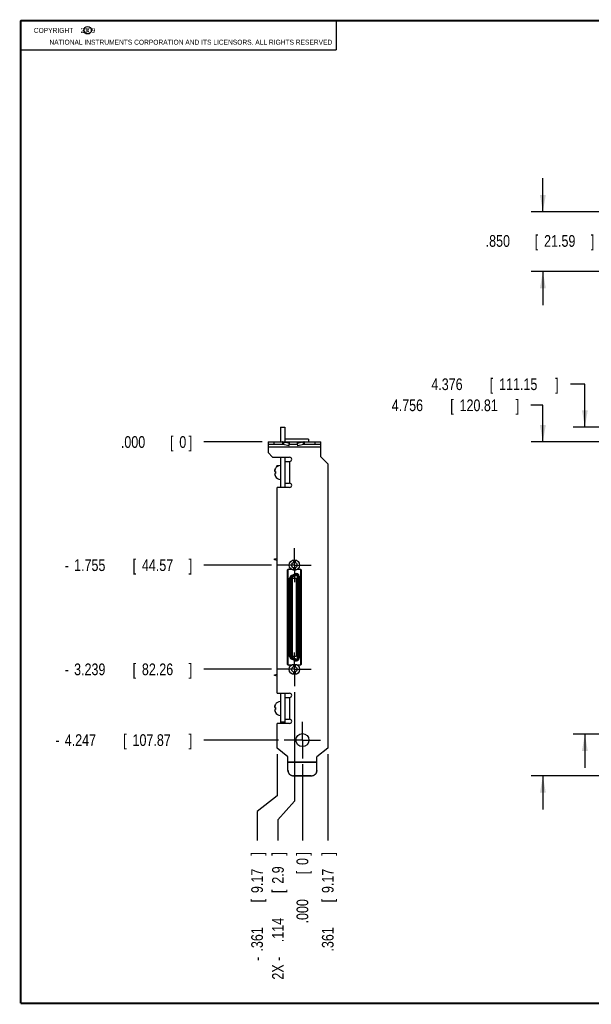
# Model space of a CAD drawing. Header units: inches. Extents: x 0.2 to 16.8, y 0.1 to 10.8.
# Tile 1 of 12: x 0.2 to 6.4, y 0.2 to 10.8. Entities that reach past the tile are written whole.
import ezdxf

# ---------------------------------------------------------------- set-up
doc = ezdxf.new("R2010")
doc.units = ezdxf.units.IN
doc.header["$LTSCALE"] = 0.935
doc.header["$MEASUREMENT"] = 0
doc.linetypes.add('CENTER', pattern=[0.6, 0.375, -0.075, 0.075, -0.075])
doc.layers.get('0').update_dxf_attribs({"linetype": 'CONTINUOUS'})
doc.layers.add('DEFAULT_1', color=7, linetype='CENTER')
doc.layers.add('DIMENSIONS', color=7, linetype='CONTINUOUS')
doc.styles.get("Standard").update_dxf_attribs({"font": 'txt', "width": 0.8})
doc.dimstyles.new('DIMSTYLE_1', dxfattribs={"dimtxt": 0.125, "dimasz": 0.18, "dimexe": 0.18, "dimexo": 0.0625, "dimgap": 0.09, "dimtad": 0, "dimtih": 1, "dimtoh": 1, "dimdec": 3, "dimlfac": 1.333333, "dimzin": 4, "dimdsep": 46, "dimtxsty": 'STANDARD', "dimblk": '_FILLED', "dimblk1": '_FILLED', "dimblk2": '_FILLED', "dimcen": 0.09, "dimadec": 0, "dimazin": 0, "dimtp": 0.001, "dimtm": 0.001, "dimtfac": 1, "dimtdec": 3, "dimtofl": 0, "dimtmove": 0, "dimatfit": 3, "dimldrblk": '_FILLED', "dimfxl": 1, "dimtolj": 1, "dimtzin": 4, "dimarcsym": 0})
doc.dimstyles.new('DIMSTYLE_2', dxfattribs={"dimtxt": 0.125, "dimasz": 0.18, "dimexe": 0.18, "dimexo": 0.0625, "dimgap": 0.09, "dimtad": 0, "dimtih": 1, "dimtoh": 1, "dimdec": 3, "dimlfac": 1.333333, "dimzin": 4, "dimdsep": 46, "dimtxsty": 'STANDARD', "dimblk": '_FILLED', "dimblk1": '_FILLED', "dimblk2": '_FILLED', "dimcen": 0.09, "dimadec": 0, "dimazin": 0, "dimtp": 0.001, "dimtm": 0.001, "dimtfac": 1, "dimtdec": 3, "dimtofl": 0, "dimtmove": 0, "dimatfit": 3, "dimldrblk": '_FILLED', "dimfxl": 1, "dimtolj": 1, "dimtzin": 4, "dimarcsym": 0})

# ---------------------------------------------------------------- blocks, each defined once
blk = doc.blocks.new('_FILLED')
at = {"color": 0, "linetype": 'BYBLOCK'}
blk.add_solid([(0, 0), (-1, 0.174), (-1, -0.174)], dxfattribs=at)
blk = doc.blocks.new('*D2')
at = {"layer": 'DIMENSIONS', "color": 2, "linetype": 'CONTINUOUS'}
for p, q in [((6.284, 6.874), (6.129, 6.874)), ((6.284, 6.416), (6.284, 6.874)), ((7.01, 6.416), (6.159, 6.416)), ((8.354, 3.134), (6.159, 3.134)), ((6.284, 3.134), (6.284, 2.774))]:
    blk.add_line(p, q, dxfattribs=at)
at = {"layer": 'DIMENSIONS', "color": 2, "linetype": 'CONTINUOUS', "xscale": 0.18, "yscale": 0.18, "zscale": 0.18}
for p, rotation in [((6.284, 6.416), 270), ((6.284, 3.134), 90)]:
    blk.add_blockref('_FILLED', p, dxfattribs=dict(at, rotation=rotation))
at = {"layer": 'DIMENSIONS', "color": 2, "linetype": 'CONTINUOUS', "width": 0.8}
for s, p in [('[', (5.267, 6.811)), (']', (5.967, 6.811)), ('4.376', (4.642, 6.811)), ('111.15', (5.367, 6.811))]:
    blk.add_text(s, height=0.125, dxfattribs=at).set_placement(p)
blk = doc.blocks.new('*D3')
at = {"layer": 'DIMENSIONS', "color": 2, "linetype": 'CONTINUOUS'}
for p, q in [((5.835, 6.649), (5.706, 6.649)), ((5.835, 6.257), (5.835, 6.649)), ((6.676, 6.257), (5.71, 6.257)), ((6.941, 2.689), (5.71, 2.689)), ((5.835, 2.689), (5.835, 2.329))]:
    blk.add_line(p, q, dxfattribs=at)
at = {"layer": 'DIMENSIONS', "color": 2, "linetype": 'CONTINUOUS', "xscale": 0.18, "yscale": 0.18, "zscale": 0.18}
for p, rotation in [((5.835, 6.257), 270), ((5.835, 2.689), 90)]:
    blk.add_blockref('_FILLED', p, dxfattribs=dict(at, rotation=rotation))
at = {"layer": 'DIMENSIONS', "color": 2, "linetype": 'CONTINUOUS', "width": 0.8}
for s, p in [('4.756', (4.219, 6.586)), ('[', (4.844, 6.586)), ('120.81', (4.944, 6.586)), (']', (5.544, 6.586))]:
    blk.add_text(s, height=0.125, dxfattribs=at).set_placement(p)
blk = doc.blocks.new('*D7')
at = {"layer": 'DIMENSIONS', "color": 2, "linetype": 'CONTINUOUS'}
for p, q in [((5.835, 8.716), (5.835, 9.076)), ((6.676, 8.716), (5.71, 8.716)), ((6.979, 8.079), (5.71, 8.079)), ((5.835, 8.079), (5.835, 7.719))]:
    blk.add_line(p, q, dxfattribs=at)
at = {"layer": 'DIMENSIONS', "color": 2, "linetype": 'CONTINUOUS', "xscale": 0.18, "yscale": 0.18, "zscale": 0.18}
for p, rotation in [((5.835, 8.716), 270), ((5.835, 8.079), 90)]:
    blk.add_blockref('_FILLED', p, dxfattribs=dict(at, rotation=rotation))
at = {"layer": 'DIMENSIONS', "color": 2, "linetype": 'CONTINUOUS', "width": 0.8}
for s, p in [('.850', (5.223, 8.342)), ('[', (5.748, 8.342)), ('21.59', (5.848, 8.342)), (']', (6.348, 8.342))]:
    blk.add_text(s, height=0.125, dxfattribs=at).set_placement(p)
blk = doc.blocks.new('*D8')
at = {"layer": 'DIMENSIONS', "color": 2, "linetype": 'CONTINUOUS'}
for p, q in [((3.178, 3.584), (3.178, 2.418)), ((3.178, 2.418), (3.002, 2.221)), ((3.002, 2.221), (3.002, 2))]:
    blk.add_line(p, q, dxfattribs=at)
at = {"layer": 'DIMENSIONS', "color": 2, "linetype": 'CONTINUOUS', "width": 0.8}
for s, p in [(']', (3.064, 1.837)), ('2.9', (3.064, 1.537)), ('[', (3.064, 1.437)), ('.114', (3.064, 0.912)), ('2X -', (3.064, 0.512))]:
    blk.add_text(s, height=0.125, rotation=90, dxfattribs=at).set_placement(p)
blk = doc.blocks.new('*D9')
at = {"layer": 'DIMENSIONS', "color": 2, "linetype": 'CONTINUOUS'}
for p, q in [((2.993, 2.922), (2.993, 2.476)), ((2.993, 2.476), (2.778, 2.31)), ((2.778, 2.31), (2.778, 2))]:
    blk.add_line(p, q, dxfattribs=at)
at = {"layer": 'DIMENSIONS', "color": 2, "linetype": 'CONTINUOUS', "width": 0.8}
for s, p in [(']', (2.841, 1.837)), ('9.17', (2.841, 1.437)), ('[', (2.841, 1.337)), ('.361', (2.841, 0.812)), ('-', (2.841, 0.712))]:
    blk.add_text(s, height=0.125, rotation=90, dxfattribs=at).set_placement(p)
blk = doc.blocks.new('*D10')
at = {"layer": 'DIMENSIONS', "color": 2, "linetype": 'CONTINUOUS'}
blk.add_line((3.534, 2.922), (3.534, 2), dxfattribs=at)
at = {"layer": 'DIMENSIONS', "color": 2, "linetype": 'CONTINUOUS', "width": 0.8}
for s, p in [(']', (3.597, 1.837)), ('9.17', (3.597, 1.437)), ('[', (3.597, 1.337)), ('.361', (3.597, 0.812))]:
    blk.add_text(s, height=0.125, rotation=90, dxfattribs=at).set_placement(p)
blk = doc.blocks.new('*D11')
at = {"layer": 'DIMENSIONS', "color": 2, "linetype": 'CONTINUOUS'}
blk.add_line((3.263, 2.814), (3.263, 2), dxfattribs=at)
at = {"layer": 'DIMENSIONS', "color": 2, "linetype": 'CONTINUOUS', "width": 0.8}
for s, p in [(']', (3.326, 1.837)), ('0', (3.326, 1.737)), ('[', (3.326, 1.637)), ('.000', (3.326, 1.112))]:
    blk.add_text(s, height=0.125, rotation=90, dxfattribs=at).set_placement(p)
blk = doc.blocks.new('*D12')
at = {"layer": 'DIMENSIONS', "color": 2, "linetype": 'CONTINUOUS'}
blk.add_line((2.934, 4.941), (2.209, 4.941), dxfattribs=at)
at = {"layer": 'DIMENSIONS', "color": 2, "linetype": 'CONTINUOUS', "width": 0.8}
for s, p in [('1.755', (0.822, 4.878)), ('[', (1.447, 4.878)), ('44.57', (1.547, 4.878)), (']', (2.047, 4.878)), ('-', (0.722, 4.878))]:
    blk.add_text(s, height=0.125, dxfattribs=at).set_placement(p)
blk = doc.blocks.new('*D13')
at = {"layer": 'DIMENSIONS', "color": 2, "linetype": 'CONTINUOUS'}
blk.add_line((2.934, 3.828), (2.209, 3.828), dxfattribs=at)
at = {"layer": 'DIMENSIONS', "color": 2, "linetype": 'CONTINUOUS', "width": 0.8}
for s, p in [('3.239', (0.822, 3.765)), ('[', (1.447, 3.765)), ('82.26', (1.547, 3.765)), (']', (2.047, 3.765)), ('-', (0.722, 3.765))]:
    blk.add_text(s, height=0.125, dxfattribs=at).set_placement(p)
blk = doc.blocks.new('*D14')
at = {"layer": 'DIMENSIONS', "color": 2, "linetype": 'CONTINUOUS'}
blk.add_line((3.006, 3.071), (2.209, 3.071), dxfattribs=at)
at = {"layer": 'DIMENSIONS', "color": 2, "linetype": 'CONTINUOUS', "width": 0.8}
for s, p in [('-', (0.622, 3.009)), ('4.247', (0.722, 3.009)), ('[', (1.347, 3.009)), ('107.87', (1.447, 3.009)), (']', (2.047, 3.009))]:
    blk.add_text(s, height=0.125, dxfattribs=at).set_placement(p)
blk = doc.blocks.new('*D15')
at = {"layer": 'DIMENSIONS', "color": 2, "linetype": 'CONTINUOUS'}
blk.add_line((2.834, 6.257), (2.209, 6.257), dxfattribs=at)
at = {"layer": 'DIMENSIONS', "color": 2, "linetype": 'CONTINUOUS', "width": 0.8}
for s, p in [('.000', (1.322, 6.194)), ('[', (1.847, 6.194)), ('0', (1.947, 6.194)), (']', (2.047, 6.194))]:
    blk.add_text(s, height=0.125, dxfattribs=at).set_placement(p)

msp = doc.modelspace()

# ---------------------------------------------------------------- linework, layer by layer
at = {"color": 2, "linetype": 'CONTINUOUS'}
for p, q in [((0.25001, 10.7586), (3.62501, 10.7586)), ((0.25001, 10.7586), (0.25001, 10.4456)), ((3.62501, 10.7586), (3.62501, 10.4456)), ((0.25001, 10.4456), (3.62501, 10.4456))]:
    msp.add_line(p, q, dxfattribs=at)
at = {"color": 7, "linetype": 'CONTINUOUS'}
for p, q in [((3.02787, 6.41571), (3.02787, 6.25671)), ((3.02787, 6.41571), (3.07437, 6.41571)), ((3.07437, 6.41571), (3.07437, 6.25671)), ((2.89662, 6.25671), (2.89662, 6.23121)), ((2.89662, 6.25671), (3.12162, 6.25671)), ((3.05018, 6.25671), (3.05018, 6.23121)), ((3.06437, 6.25495), (3.05866, 6.23032)), ((3.12387, 6.24126), (3.06437, 6.25495)), ((3.32937, 6.28521), (3.07437, 6.28521)), ((3.11816, 6.21663), (3.12387, 6.24126)), ((3.12387, 6.24126), (3.12543, 6.25495)), ((3.12543, 6.25671), (3.45912, 6.25671)), ((3.20938, 6.24126), (3.20782, 6.25495)), ((3.26887, 6.25495), (3.20938, 6.24126)), ((3.21509, 6.21663), (3.20938, 6.24126)), ((3.26887, 6.25495), (3.27459, 6.23032)), ((3.28307, 6.25671), (3.28307, 6.23121)), ((3.32937, 6.28521), (3.32937, 6.25671)), ((3.45912, 6.23121), (3.45912, 6.25671)), ((2.99037, 5.99198), (2.99037, 6.00209)), ((3.00933, 6.00209), (2.99037, 6.00209)), ((3.02787, 6.09396), (3.02787, 5.77146)), ((3.07437, 6.09396), (3.07437, 5.77146)), ((2.96806, 5.94225), (2.97449, 5.94143)), ((2.97449, 5.92099), (2.96806, 5.92017)), ((2.97449, 5.97293), (2.97449, 5.97165)), ((2.97449, 5.94143), (2.97449, 5.92099)), ((2.97449, 5.89077), (2.97449, 5.8895)), ((2.96512, 5.00709), (2.99262, 5.01344)), ((2.96512, 4.99823), (2.96512, 5.00709)), ((2.99262, 4.99188), (2.96512, 4.99823)), ((3.16812, 4.99602), (3.16812, 4.96867)), ((3.18732, 4.99602), (3.18732, 4.96867)), ((3.11173, 3.87227), (3.11173, 4.89618)), ((3.14369, 4.82846), (3.1868, 4.84856)), ((3.16812, 4.91282), (3.16812, 4.88547)), ((3.18732, 4.91282), (3.18732, 4.88547)), ((3.24371, 4.89652), (3.24371, 3.87198)), ((3.12664, 3.96641), (3.12664, 4.8017)), ((3.14596, 4.8017), (3.14596, 3.96641)), ((3.15185, 4.81095), (3.19496, 4.83105)), ((3.15779, 3.96624), (3.15779, 4.80187)), ((3.15779, 4.80187), (3.19765, 4.80187)), ((3.19765, 4.80187), (3.19765, 3.96624)), ((3.20948, 3.94631), (3.20948, 4.8218)), ((3.2288, 4.8218), (3.2288, 3.94631)), ((3.1868, 3.91955), (3.14369, 3.93965)), ((3.19496, 3.93706), (3.15185, 3.95716)), ((3.19765, 3.96624), (3.15779, 3.96624)), ((3.16812, 3.88296), (3.16812, 3.85561)), ((3.16812, 3.79976), (3.16812, 3.77241)), ((3.18732, 3.88296), (3.18732, 3.85561)), ((3.18732, 3.79976), (3.18732, 3.77241)), ((2.96512, 3.76988), (2.99262, 3.77623)), ((2.96512, 3.76102), (2.96512, 3.76988)), ((2.99262, 3.75467), (2.96512, 3.76102)), ((3.02787, 3.57246), (3.02787, 3.24996)), ((3.07437, 3.57246), (3.07437, 3.24996)), ((2.96806, 3.42075), (2.97449, 3.41993)), ((2.97449, 3.39949), (2.96806, 3.39867)), ((2.97449, 3.45143), (2.97449, 3.45015)), ((2.97449, 3.41993), (2.97449, 3.39949)), ((2.97449, 3.36927), (2.97449, 3.368)), ((3.02787, 3.26646), (3.07437, 3.26646)), ((3.35787, 2.68726), (3.16887, 2.68726))]:
    msp.add_line(p, q, dxfattribs=at)
at = {"color": 3, "linetype": 'CONTINUOUS'}
for p, q in [((2.89662, 6.23121), (2.89662, 6.14271)), ((3.05018, 6.23121), (2.89662, 6.23121)), ((3.11816, 6.21663), (3.05866, 6.23032)), ((3.21162, 6.23121), (3.12162, 6.23121)), ((3.27459, 6.23032), (3.21509, 6.21663)), ((3.45912, 6.23121), (3.28307, 6.23121)), ((3.45912, 6.09846), (3.45912, 6.23121)), ((2.94537, 6.09396), (2.89662, 6.14271)), ((2.94537, 6.09396), (3.12687, 6.09396)), ((3.07512, 6.04971), (3.07512, 5.81571)), ((3.07512, 6.04971), (3.12687, 6.04971)), ((3.45912, 6.09846), (3.53412, 6.02346)), ((3.53412, 6.02346), (3.53412, 2.98454)), ((3.07512, 5.81571), (3.12687, 5.81571)), ((2.99262, 3.57246), (2.99262, 5.77146)), ((3.12687, 5.77146), (2.99262, 5.77146)), ((3.10572, 3.87948), (3.10572, 4.88898)), ((3.11322, 4.89648), (3.14339, 4.89648)), ((3.21205, 4.89648), (3.24296, 4.89652)), ((3.25047, 4.88902), (3.25047, 3.87948)), ((3.14341, 3.87198), (3.11322, 3.87198)), ((3.24297, 3.87198), (3.21203, 3.87198)), ((2.99262, 3.57246), (3.12687, 3.57246)), ((3.07512, 3.52821), (3.12687, 3.52821)), ((3.07512, 3.52821), (3.07512, 3.29421)), ((3.07512, 3.29421), (3.12687, 3.29421)), ((3.12687, 3.24996), (2.99262, 3.24996)), ((2.99262, 2.98454), (2.99262, 3.24996)), ((3.10887, 2.89371), (2.99262, 2.98454)), ((3.53412, 2.98454), (3.41787, 2.89371)), ((3.10887, 2.74925), (3.10887, 2.89371)), ((3.41787, 2.74925), (3.41787, 2.89371)), ((3.35787, 2.68948), (3.16887, 2.68948))]:
    msp.add_line(p, q, dxfattribs=at)
at = {"color": 9, "linetype": 'CONTINUOUS'}
for p, q in [((2.95662, 6.25671), (2.95662, 6.23121)), ((3.06437, 6.25495), (3.12543, 6.25495)), ((3.26887, 6.25495), (3.20782, 6.25495)), ((3.39912, 6.23121), (3.39912, 6.25671)), ((3.45912, 6.20121), (2.89662, 6.20121)), ((3.12687, 6.04971), (3.12687, 5.81571)), ((2.96909, 5.94212), (2.96909, 5.95636)), ((2.96909, 5.9203), (2.96909, 5.90606)), ((3.18763, 4.84677), (3.14452, 4.82667)), ((3.19496, 4.83105), (3.1868, 4.84856)), ((3.14596, 4.8017), (3.12664, 4.8017)), ((3.12862, 4.8017), (3.12862, 3.96641)), ((3.13731, 3.96641), (3.13731, 4.8017)), ((3.14369, 4.82846), (3.15185, 4.81095)), ((3.1482, 4.81879), (3.19131, 4.83889)), ((3.2288, 4.8218), (3.20948, 4.8218)), ((3.21813, 4.8218), (3.21813, 3.94631)), ((3.22683, 3.94631), (3.22683, 4.8218)), ((3.12664, 3.96641), (3.14596, 3.96641)), ((3.15185, 3.95716), (3.14369, 3.93965)), ((3.14452, 3.94144), (3.18763, 3.92134)), ((3.19131, 3.92922), (3.1482, 3.94932)), ((3.1868, 3.91955), (3.19496, 3.93706)), ((3.20948, 3.94631), (3.2288, 3.94631)), ((3.12687, 3.52821), (3.12687, 3.29421)), ((2.96909, 3.42062), (2.96909, 3.43486)), ((2.96909, 3.3988), (2.96909, 3.38456)), ((3.10887, 2.83821), (3.41787, 2.83821)), ((3.10887, 2.83592), (3.41787, 2.83592)), ((3.16887, 2.68948), (3.16887, 2.68726)), ((3.35787, 2.68948), (3.35787, 2.68726))]:
    msp.add_line(p, q, dxfattribs=at)
at = {"color": 7, "linetype": 'CONTINUOUS', "const_width": 0.02}
for points in [[(0.25, 10.75859), (0.25, 0.25859)], [(16.75, 10.75859), (0.25, 10.75859)], [(0.25, 0.25859), (16.75, 0.25859)]]:
    msp.add_lwpolyline(points, dxfattribs=at)
at = {"color": 2, "linetype": 'CONTINUOUS'}
msp.add_circle((0.96593, 10.65619), 0.04027, dxfattribs=at)
at = {"color": 7, "linetype": 'CONTINUOUS'}
for centre, radius in [((3.17772, 4.94075), 0.0561), ((3.17772, 4.94075), 0.02953), ((3.17772, 3.82769), 0.0561), ((3.17772, 3.82769), 0.02953)]:
    msp.add_circle(centre, radius, dxfattribs=at)
at = {"color": 3, "linetype": 'CONTINUOUS'}
msp.add_circle((3.26337, 3.07146), 0.07013, dxfattribs=at)
at = {"color": 7, "linetype": 'CONTINUOUS'}
for centre, radius, start, end in [((3.02787, 5.9446), 0.06043, 90, 152.045042), ((3.02787, 5.91783), 0.06043, 207.954958, 270), ((3.19928, 4.8218), 0.02953, 0, 115), ((3.15617, 4.8017), 0.02953, 115, 180), ((3.15617, 4.8017), 0.0102, 115, 180), ((3.19928, 4.8218), 0.0102, 0, 115), ((3.15617, 3.96641), 0.02953, 180, 245), ((3.15617, 3.96641), 0.0102, 180, 245), ((3.19928, 3.94631), 0.02953, 245, 360), ((3.19928, 3.94631), 0.0102, 245, 360), ((3.02787, 3.4231), 0.06043, 90, 152.045042), ((3.02787, 3.39633), 0.06043, 207.954958, 270)]:
    msp.add_arc(centre, radius, start, end, dxfattribs=at)
at = {"color": 3, "linetype": 'CONTINUOUS'}
for centre, radius, start, end in [((3.12687, 6.07184), 0.02212, 270, 90), ((3.12687, 5.79359), 0.02212, 270, 90), ((3.11322, 4.88898), 0.0075, 90, 180), ((3.24297, 4.88902), 0.0075, 0, 90.067201), ((3.11322, 3.87948), 0.0075, 180, 270), ((3.24297, 3.87948), 0.0075, 270.008293, 360), ((3.12687, 3.55034), 0.02212, 270, 90), ((3.12687, 3.27209), 0.02212, 270, 90)]:
    msp.add_arc(centre, radius, start, end, dxfattribs=at)
at = {"color": 9, "linetype": 'CONTINUOUS'}
for centre, radius, start, end in [((3.19928, 4.8218), 0.02755, 0, 115), ((3.19928, 4.8218), 0.01886, 0, 115), ((3.15617, 4.8017), 0.02755, 115, 180), ((3.15617, 4.8017), 0.01886, 115, 180), ((3.15617, 3.96641), 0.02755, 180, 245), ((3.15617, 3.96641), 0.01886, 180, 245), ((3.19928, 3.94631), 0.02755, 245, 360), ((3.19928, 3.94631), 0.01886, 245, 360)]:
    msp.add_arc(centre, radius, start, end, dxfattribs=at)
at = {"color": 7, "linetype": 'CONTINUOUS'}
for points, knots in [([(3.06437, 6.25495), (3.06206, 6.25553), (3.05735, 6.25641), (3.05256, 6.25671), (3.05018, 6.25671)], [0, 0, 0, 0, 0.50030875, 1, 1, 1, 1]), ([(3.12543, 6.25495), (3.12515, 6.25523), (3.12457, 6.25572), (3.12361, 6.25629), (3.12263, 6.25663), (3.12195, 6.25671), (3.12162, 6.25671)], [0, 0, 0, 0, 0.27671368, 0.53129321, 0.76988655, 1, 1, 1, 1]), ([(3.20782, 6.25495), (3.2081, 6.25523), (3.20868, 6.25572), (3.20963, 6.25629), (3.21062, 6.25663), (3.21129, 6.25671), (3.21162, 6.25671)], [0, 0, 0, 0, 0.27671368, 0.53129321, 0.76988655, 1, 1, 1, 1]), ([(3.28307, 6.25671), (3.28068, 6.25671), (3.2759, 6.25641), (3.27119, 6.25553), (3.26887, 6.25495)], [0, 0, 0, 0, 0.49969125, 1, 1, 1, 1]), ([(2.96806, 5.95099), (2.96801, 5.95053), (2.96791, 5.9496), (2.96778, 5.94822), (2.96768, 5.94685), (2.96762, 5.94593), (2.9676, 5.94547)], [0, 0, 0, 0, 0.25117672, 0.50219325, 0.75204408, 1, 1, 1, 1]), ([(2.9676, 5.94547), (2.96762, 5.94521), (2.96768, 5.94467), (2.96778, 5.94386), (2.96791, 5.94305), (2.96801, 5.94252), (2.96806, 5.94225)], [0, 0, 0, 0, 0.24710386, 0.49663746, 0.74792642, 1, 1, 1, 1]), ([(2.96806, 5.92017), (2.96801, 5.9199), (2.96791, 5.91936), (2.96778, 5.91855), (2.96768, 5.91775), (2.96762, 5.91722), (2.9676, 5.91695)], [0, 0, 0, 0, 0.25322115, 0.50480045, 0.75390662, 1, 1, 1, 1]), ([(2.9676, 5.91695), (2.96762, 5.91649), (2.96768, 5.91557), (2.96778, 5.91419), (2.96791, 5.91281), (2.96801, 5.91189), (2.96806, 5.91144)], [0, 0, 0, 0, 0.24886584, 0.49906818, 0.74980558, 1, 1, 1, 1]), ([(2.96909, 5.95636), (2.96895, 5.95571), (2.96869, 5.95447), (2.96835, 5.95267), (2.96815, 5.95153), (2.96806, 5.95099)], [0, 0, 0, 0, 0.36426034, 0.6962971, 1, 1, 1, 1]), ([(2.96806, 5.91144), (2.96815, 5.91089), (2.96835, 5.90975), (2.96869, 5.90796), (2.96895, 5.90671), (2.96909, 5.90606)], [0, 0, 0, 0, 0.30357118, 0.63518401, 1, 1, 1, 1]), ([(2.97449, 5.97165), (2.97391, 5.9705), (2.97284, 5.96822), (2.97152, 5.96488), (2.97049, 5.96179), (2.9697, 5.95899), (2.96927, 5.95721), (2.96909, 5.95636)], [0, 0, 0, 0, 0.23921745, 0.46263174, 0.66252364, 0.84017296, 1, 1, 1, 1]), ([(2.96909, 5.90606), (2.96927, 5.90522), (2.96969, 5.90346), (2.97047, 5.90068), (2.9715, 5.89761), (2.97282, 5.89425), (2.97389, 5.89195), (2.97449, 5.89077)], [0, 0, 0, 0, 0.15876047, 0.33462069, 0.53242823, 0.75538872, 1, 1, 1, 1]), ([(2.97082, 5.96277), (2.97103, 5.96341), (2.97125, 5.96406), (2.97149, 5.9647), (2.97149, 5.96471)], [0, 0, 0, 0, 0.98157021, 1, 1, 1, 1]), ([(2.97211, 5.96633), (2.97233, 5.96691), (2.97257, 5.96749), (2.97282, 5.96807), (2.97283, 5.96809)], [0, 0, 0, 0, 0.97800035, 1, 1, 1, 1]), ([(2.96806, 3.42949), (2.96801, 3.42903), (2.96791, 3.4281), (2.96778, 3.42672), (2.96768, 3.42535), (2.96762, 3.42443), (2.9676, 3.42397)], [0, 0, 0, 0, 0.25117672, 0.50219325, 0.75204408, 1, 1, 1, 1]), ([(2.9676, 3.42397), (2.96762, 3.42371), (2.96768, 3.42317), (2.96778, 3.42236), (2.96791, 3.42155), (2.96801, 3.42102), (2.96806, 3.42075)], [0, 0, 0, 0, 0.24710386, 0.49663746, 0.74792642, 1, 1, 1, 1]), ([(2.96806, 3.39867), (2.96801, 3.3984), (2.96791, 3.39786), (2.96778, 3.39705), (2.96768, 3.39625), (2.96762, 3.39572), (2.9676, 3.39545)], [0, 0, 0, 0, 0.25322115, 0.50480045, 0.75390662, 1, 1, 1, 1]), ([(2.9676, 3.39545), (2.96762, 3.39499), (2.96768, 3.39407), (2.96778, 3.39269), (2.96791, 3.39131), (2.96801, 3.39039), (2.96806, 3.38994)], [0, 0, 0, 0, 0.24886584, 0.49906818, 0.74980558, 1, 1, 1, 1]), ([(2.96909, 3.43486), (2.96895, 3.43421), (2.96869, 3.43297), (2.96835, 3.43117), (2.96815, 3.43003), (2.96806, 3.42949)], [0, 0, 0, 0, 0.36426034, 0.6962971, 1, 1, 1, 1]), ([(2.96806, 3.38994), (2.96815, 3.38939), (2.96835, 3.38825), (2.96869, 3.38646), (2.96895, 3.38521), (2.96909, 3.38456)], [0, 0, 0, 0, 0.30357118, 0.63518401, 1, 1, 1, 1]), ([(2.97449, 3.45015), (2.97391, 3.449), (2.97284, 3.44672), (2.97152, 3.44338), (2.97049, 3.44029), (2.9697, 3.43749), (2.96927, 3.43571), (2.96909, 3.43486)], [0, 0, 0, 0, 0.23921745, 0.46263174, 0.66252364, 0.84017296, 1, 1, 1, 1]), ([(2.96909, 3.38456), (2.96927, 3.38372), (2.96969, 3.38196), (2.97047, 3.37918), (2.9715, 3.37611), (2.97282, 3.37275), (2.97389, 3.37045), (2.97449, 3.36927)], [0, 0, 0, 0, 0.15876047, 0.33462069, 0.53242823, 0.75538872, 1, 1, 1, 1]), ([(2.97082, 3.44127), (2.97103, 3.44191), (2.97125, 3.44256), (2.97149, 3.4432), (2.97149, 3.44321)], [0, 0, 0, 0, 0.98157021, 1, 1, 1, 1]), ([(2.97211, 3.44483), (2.97233, 3.44541), (2.97257, 3.44599), (2.97282, 3.44657), (2.97283, 3.44659)], [0, 0, 0, 0, 0.97800035, 1, 1, 1, 1]), ([(3.16887, 2.68726), (3.16368, 2.68726), (3.15316, 2.68863), (3.13853, 2.69467), (3.12597, 2.70428), (3.11632, 2.71679), (3.11025, 2.73137), (3.10887, 2.74186), (3.10887, 2.74703)], [0, 0, 0, 0, 0.16597807, 0.33485937, 0.50061378, 0.66620567, 0.8346323, 1, 1, 1, 1]), ([(3.41787, 2.74703), (3.41787, 2.74186), (3.4165, 2.73137), (3.41043, 2.71679), (3.40078, 2.70428), (3.38822, 2.69467), (3.37358, 2.68863), (3.36306, 2.68726), (3.35787, 2.68726)], [0, 0, 0, 0, 0.1653677, 0.33379433, 0.49938622, 0.66514063, 0.83402193, 1, 1, 1, 1])]:
    msp.add_open_spline(points, degree=3, knots=knots, dxfattribs=at)
at = {"color": 3, "linetype": 'CONTINUOUS'}
for points, knots in [([(3.05866, 6.23032), (3.05727, 6.23061), (3.05445, 6.23106), (3.0516, 6.23121), (3.05018, 6.23121)], [0, 0, 0, 0, 0.49977893, 1, 1, 1, 1]), ([(3.28307, 6.23121), (3.28165, 6.23121), (3.2788, 6.23106), (3.27598, 6.23061), (3.27459, 6.23032)], [0, 0, 0, 0, 0.50022107, 1, 1, 1, 1]), ([(3.10887, 2.74925), (3.10887, 2.74408), (3.11025, 2.7336), (3.11632, 2.71902), (3.12597, 2.7065), (3.13853, 2.69689), (3.15316, 2.69085), (3.16368, 2.68948), (3.16887, 2.68948)], [0, 0, 0, 0, 0.1653677, 0.33379433, 0.49938622, 0.66514063, 0.83402193, 1, 1, 1, 1]), ([(3.35787, 2.68948), (3.36306, 2.68948), (3.37358, 2.69085), (3.38822, 2.69689), (3.40078, 2.7065), (3.41043, 2.71902), (3.41622, 2.73291), (3.41767, 2.74262), (3.41783, 2.74706)], [0, 0, 0, 0, 0.16995146, 0.34287566, 0.51259811, 0.68215414, 0.85461279, 1, 1, 1, 1])]:
    msp.add_open_spline(points, degree=3, knots=knots, dxfattribs=at)
at = {"color": 7, "linetype": 'CONTINUOUS'}
for points in [[(2.96909, 5.95636), (2.96927, 5.9572), (2.96947, 5.95804), (2.96969, 5.95888)], [(2.96969, 5.90354), (2.96947, 5.90438), (2.96927, 5.90522), (2.96909, 5.90606)], [(2.96989, 5.95963), (2.97007, 5.96031), (2.97026, 5.96098), (2.97047, 5.96165)], [(2.96909, 3.43486), (2.96927, 3.4357), (2.96947, 3.43654), (2.96969, 3.43738)], [(2.96969, 3.38204), (2.96947, 3.38288), (2.96927, 3.38372), (2.96909, 3.38456)], [(2.96989, 3.43813), (2.97007, 3.43881), (2.97026, 3.43948), (2.97047, 3.44015)]]:
    msp.add_open_spline(points, degree=3, dxfattribs=at)
at = {"color": 3, "linetype": 'CONTINUOUS'}
msp.add_open_spline([(3.41783, 2.74706), (3.41786, 2.74779), (3.41787, 2.74852), (3.41787, 2.74925)], degree=3, dxfattribs=at)
at = {"layer": 'DEFAULT_1', "color": 7, "linetype": 'CENTER'}
for p, q in [((3.17772, 4.94075), (3.17772, 5.12185)), ((3.17772, 4.94075), (2.99662, 4.94075)), ((3.17772, 4.94075), (3.17772, 4.75965)), ((3.17772, 4.94075), (3.35882, 4.94075)), ((3.17772, 3.82769), (3.17772, 4.00879)), ((3.17772, 3.82769), (2.99662, 3.82769)), ((3.17772, 3.82769), (3.35882, 3.82769)), ((3.17772, 3.82769), (3.17772, 3.64658)), ((3.26337, 3.07146), (3.26337, 3.26659)), ((3.26337, 3.07146), (3.06825, 3.07146)), ((3.26337, 3.07146), (3.4585, 3.07146)), ((3.26337, 3.07146), (3.26337, 2.87634))]:
    msp.add_line(p, q, dxfattribs=at)

# ---------------------------------------------------------------- texts
at = {"color": 2, "linetype": 'CONTINUOUS', "width": 0.8}
for s, p in [('c', (0.94601, 10.63633)), ('NATIONAL INSTRUMENTS CORPORATION AND ITS LICENSORS. ALL RIGHTS RESERVED', (0.55829, 10.50165))]:
    msp.add_text(s, height=0.053, dxfattribs=at).set_placement(p)
at = {"color": 2, "linetype": 'CONTINUOUS', "insert": (0.31251, 10.68047), "char_height": 0.053, "width": 0.8904, "attachment_point": 1}
msp.add_mtext('    COPYRIGHT    2009', dxfattribs=at)

# ---------------------------------------------------------------- dimensions: what is measured, and where the dimension line sits
at = {"layer": 'DIMENSIONS', "color": 2, "linetype": 'CONTINUOUS'}
for base, p1, p2, angle, picture, middle in [((5.83513, 8.07876), (6.67638, 8.71626), (6.97938, 8.07876), 270, '*D7', (5.83513, 8.40421)), ((6.28442, 6.41571), (8.35413, 3.13371), (7.01013, 6.41571), 90, '*D2', (5.35431, 6.87397)), ((5.83513, 2.68948), (6.67638, 6.25671), (6.94097, 2.68948), 270, '*D3', (4.93132, 6.64871))]:
    dim = msp.add_linear_dim(base=base, p1=p1, p2=p2, angle=angle, dimstyle='DIMSTYLE_1', dxfattribs=at)
    dim.commit()
    dim.dimension.update_dxf_attribs({"geometry": picture, "text_midpoint": middle, "dimtype": 160})
for feature_location, offset, dtype, origin, picture, middle in [((2.8341243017, 6.2567108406), (-0.625, 0), 0, (2.8966243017, 6.2567108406), '*D15', (1.7341243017, 6.2567108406)), ((3.2633743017, 2.8138358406), (0, -0.8140768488), 1, (3.2633743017, 2.8763358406), '*D11', (3.2633743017, 1.5247589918)), ((3.53412, 2.92204), (0, -0.92228), 1, (3.26337, 2.87634), '*D10', (3.53412, 1.37476))]:
    dim = msp.add_ordinate_dim(feature_location=feature_location, offset=offset, dtype=dtype, origin=origin, dimstyle='DIMSTYLE_2', dxfattribs=at)
    dim.commit()
    dim.dimension.update_dxf_attribs({"geometry": picture, "text_midpoint": middle})
for feature_location, offset, origin, text, picture, middle in [((3.00575, 3.07146), (-0.79662, 0), (2.89662, 6.25671), '-<>', '*D14', (1.38412, 3.07146)), ((2.93412, 4.94075), (-0.72499, 0), (2.89662, 6.25671), '-<>', '*D12', (1.43412, 4.94075)), ((2.93412, 3.82769), (-0.72499, 0), (2.89662, 6.25671), '-<>', '*D13', (1.43412, 3.82769)), ((3.17772, 3.58408), (-0.17619, -1.58432), (3.26337, 2.87634), '2X -<>', '*D8', (3.00153, 1.22476)), ((2.99262, 2.92204), (-0.21417, -0.92228), (3.26337, 2.87634), '-<>', '*D9', (2.77846, 1.32476))]:
    dim = msp.add_ordinate_dim(feature_location=feature_location, offset=offset, dtype=0, origin=origin, text=text, dimstyle='DIMSTYLE_2', dxfattribs=at)
    dim.commit()
    dim.dimension.update_dxf_attribs({"geometry": picture, "text_midpoint": middle})

doc.saveas('drawing.dxf')
